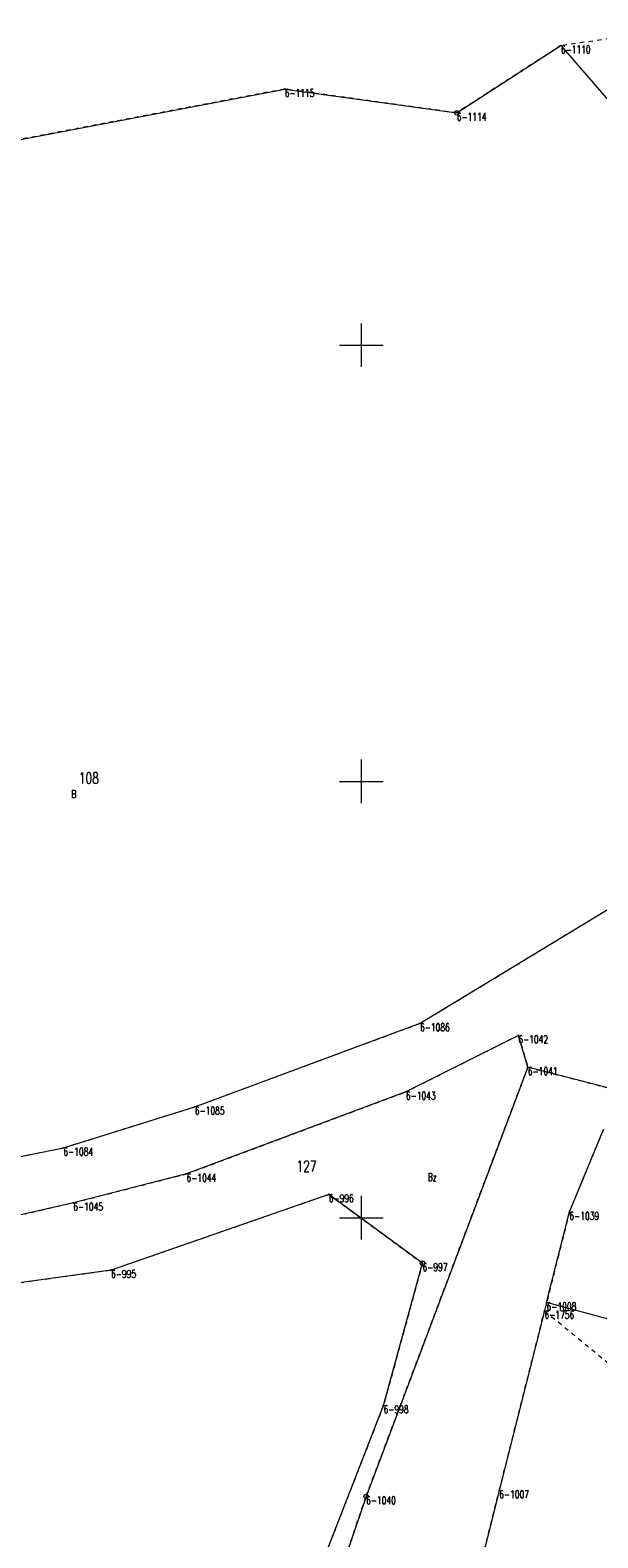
# Model space of a CAD drawing. Header units: metres. Extents: x 7414276 to 7414802, y 6025581 to 6026252.
# Tile 6 of 9: x 7414512 to 7414577, y 6025913 to 6026086. Entities that reach past the tile are written whole.
import ezdxf
from ezdxf.enums import TextEntityAlignment as Align

# ---------------------------------------------------------------- set-up
doc = ezdxf.new("R2010")
doc.units = ezdxf.units.M
doc.header["$MEASUREMENT"] = 0
for name, pattern in [('1', [0]), ('GDE', [0]), ('GUZ', [1, 0.5, -0.5])]:
    doc.linetypes.add(name, pattern=pattern)
doc.layers.get('0').update_dxf_attribs({"color": 250, "linetype": 'CONTINUOUS', "lineweight": 100})
for name, color, linetype, lineweight in [('Dzialki', 7, 'GDE', 18), ('Numery_dzialek', 7, 'CONTINUOUS', 13), ('Numery_punktow', 7, 'CONTINUOUS', 9), ('Podzial_sekcyjny_krzyze', 7, '1', 18), ('Punkty', 7, 'CONTINUOUS', 18)]:
    doc.layers.add(name, color=color, linetype=linetype, lineweight=lineweight)
doc.layers.add('Numery_uzytkow', color=7, linetype='CONTINUOUS', lineweight=9, true_color=0x008000)
doc.layers.add('Uzytki', color=7, linetype='GUZ', lineweight=18, true_color=0x008000)
doc.styles.get("Standard").update_dxf_attribs({"font": 'Simplex.SHX', "width": 0.75})

# ---------------------------------------------------------------- blocks, each defined once
blk = doc.blocks.new('GRO')
at = {"linetype": 'Continuous'}
blk.add_circle((0, 0), 0.045, dxfattribs=at)
blk = doc.blocks.new('GRT')
at = {"linetype": 'Continuous'}
blk.add_circle((0, 0), 0.25, dxfattribs=at)

msp = doc.modelspace()

# ---------------------------------------------------------------- linework, layer by layer
at = {"layer": 'Dzialki'}
for p, q in [((7414560.93, 6026076.62), (7414572.85, 6026084.33)), ((7414572.85, 6026084.33), (7414580.77, 6026075.22)), ((7414499.06, 6026071.33), (7414541.22, 6026079.35)), ((7414541.22, 6026079.35), (7414560.93, 6026076.62)), ((7414556.72, 6025972.28), (7414580.23, 6025986.56)), ((7414530.92, 6025962.72), (7414556.72, 6025972.28)), ((7414567.98, 6025970.9), (7414555.1, 6025964.43)), ((7414569.07, 6025967.25), (7414567.98, 6025970.9)), ((7414569.07, 6025967.25), (7414550.54, 6025918.07)), ((7414579.58, 6025964.55), (7414569.07, 6025967.25)), ((7414555.1, 6025964.43), (7414529.97, 6025955.03)), ((7414515.86, 6025958.01), (7414530.92, 6025962.72)), ((7414573.83, 6025950.66), (7414577.75, 6025960.13)), ((7414506.78, 6025956.19), (7414515.86, 6025958.01)), ((7414529.97, 6025955.03), (7414517, 6025951.72)), ((7414517, 6025951.72), (7414494.6, 6025946.61)), ((7414546.26, 6025952.68), (7414521.32, 6025944.01)), ((7414557, 6025944.79), (7414546.26, 6025952.68)), ((7414571.22, 6025940.28), (7414573.83, 6025950.66)), ((7414552.54, 6025928.5), (7414557, 6025944.79)), ((7414521.32, 6025944.01), (7414442.5, 6025933.12)), ((7414570.98, 6025939.33), (7414565.8, 6025918.75)), ((7414571.22, 6025940.28), (7414570.98, 6025939.33)), ((7414601.59, 6025932.12), (7414571.22, 6025940.28)), ((7414536.8, 6025888.18), (7414552.54, 6025928.5)), ((7414565.8, 6025918.75), (7414561.38, 6025901.21)), ((7414550.54, 6025918.07), (7414528.81, 6025854.14))]:
    msp.add_line(p, q, dxfattribs=at)
at = {"layer": 'Podzial_sekcyjny_krzyze'}
for p, q in [((7414550, 6026047.5), (7414550, 6026052.5)), ((7414547.5, 6026050), (7414552.5, 6026050)), ((7414550, 6025997.5), (7414550, 6026002.5)), ((7414547.5, 6026000), (7414552.5, 6026000)), ((7414550, 6025947.5), (7414550, 6025952.5)), ((7414547.5, 6025950), (7414552.5, 6025950))]:
    msp.add_line(p, q, dxfattribs=at)
at = {"layer": 'Uzytki'}
for p, q in [((7414585.41, 6026086.1), (7414572.85, 6026084.33)), ((7414572.85, 6026084.33), (7414560.93, 6026076.62)), ((7414541.22, 6026079.35), (7414499.06, 6026071.33)), ((7414560.93, 6026076.62), (7414541.22, 6026079.35)), ((7414556.72, 6025972.28), (7414580.23, 6025986.56)), ((7414530.92, 6025962.72), (7414556.72, 6025972.28)), ((7414555.1, 6025964.43), (7414567.98, 6025970.9)), ((7414567.98, 6025970.9), (7414569.07, 6025967.25)), ((7414550.54, 6025918.07), (7414569.07, 6025967.25)), ((7414569.07, 6025967.25), (7414579.58, 6025964.55)), ((7414529.97, 6025955.03), (7414555.1, 6025964.43)), ((7414515.86, 6025958.01), (7414530.92, 6025962.72)), ((7414577.75, 6025960.13), (7414573.83, 6025950.66)), ((7414506.78, 6025956.19), (7414515.86, 6025958.01)), ((7414517, 6025951.72), (7414529.97, 6025955.03)), ((7414494.6, 6025946.61), (7414517, 6025951.72)), ((7414521.32, 6025944.01), (7414546.26, 6025952.68)), ((7414546.26, 6025952.68), (7414557, 6025944.79)), ((7414573.83, 6025950.66), (7414571.22, 6025940.28)), ((7414557, 6025944.79), (7414552.54, 6025928.5)), ((7414442.5, 6025933.12), (7414521.32, 6025944.01)), ((7414565.8, 6025918.75), (7414570.98, 6025939.33)), ((7414571.22, 6025940.28), (7414570.98, 6025939.33)), ((7414570.98, 6025939.33), (7414583.26, 6025929.28)), ((7414552.54, 6025928.5), (7414536.8, 6025888.18)), ((7414561.38, 6025901.21), (7414565.8, 6025918.75)), ((7414528.81, 6025854.14), (7414550.54, 6025918.07))]:
    msp.add_line(p, q, dxfattribs=at)

# ---------------------------------------------------------------- block references
at = {"layer": 'Punkty'}
for name, p in [('GRO', (7414572.85, 6026084.33)), ('GRO', (7414541.22, 6026079.35)), ('GRT', (7414560.93, 6026076.62)), ('GRO', (7414556.72, 6025972.28)), ('GRO', (7414567.98, 6025970.9)), ('GRO', (7414569.07, 6025967.25)), ('GRO', (7414555.1, 6025964.43)), ('GRO', (7414530.92, 6025962.72)), ('GRO', (7414515.86, 6025958.01)), ('GRO', (7414529.97, 6025955.03)), ('GRO', (7414517, 6025951.72)), ('GRO', (7414546.26, 6025952.68)), ('GRO', (7414573.83, 6025950.66)), ('GRT', (7414557, 6025944.79)), ('GRO', (7414521.32, 6025944.01)), ('GRO', (7414570.98, 6025939.33)), ('GRO', (7414571.22, 6025940.28)), ('GRO', (7414552.54, 6025928.5)), ('GRO', (7414565.8, 6025918.75)), ('GRT', (7414550.54, 6025918.07))]:
    msp.add_blockref(name, p, dxfattribs=at)

# ---------------------------------------------------------------- texts
at = {"layer": 'Numery_dzialek', "width": 0.7}
for s, p in [('108', (7414517.64, 6026001.01)), ('127', (7414542.58, 6025956.53))]:
    msp.add_text(s, height=1.26, dxfattribs=at).set_placement(p, align=Align.TOP_LEFT)
at = {"layer": 'Numery_punktow', "width": 0.7}
for s, p in [('6-1110', (7414572.85, 6026084.33)), ('6-1115', (7414541.22, 6026079.35)), ('6-1114', (7414560.93, 6026076.62)), ('6-1086', (7414556.72, 6025972.28)), ('6-1042', (7414567.98, 6025970.9)), ('6-1041', (7414569.07, 6025967.25)), ('6-1043', (7414555.1, 6025964.43)), ('6-1085', (7414530.92, 6025962.72)), ('6-1084', (7414515.86, 6025958.01)), ('6-1044', (7414529.97, 6025955.03)), ('6-1045', (7414517, 6025951.72)), ('6-996', (7414546.26, 6025952.68)), ('6-1039', (7414573.83, 6025950.66)), ('6-997', (7414557, 6025944.79)), ('6-995', (7414521.32, 6025944.01)), ('6-1756', (7414570.98, 6025939.33)), ('6-1008', (7414571.22, 6025940.28)), ('6-998', (7414552.54, 6025928.5)), ('6-1007', (7414565.8, 6025918.75)), ('6-1040', (7414550.54, 6025918.07))]:
    msp.add_text(s, height=0.9, dxfattribs=at).set_placement(p, align=Align.TOP_LEFT)
at = {"layer": 'Numery_uzytkow', "width": 0.7}
for s, p in [('B', (7414516.77, 6025999.01)), ('Bz', (7414557.6, 6025955.11))]:
    msp.add_text(s, height=0.9, dxfattribs=at).set_placement(p, align=Align.TOP_LEFT)

doc.saveas('drawing.dxf')
